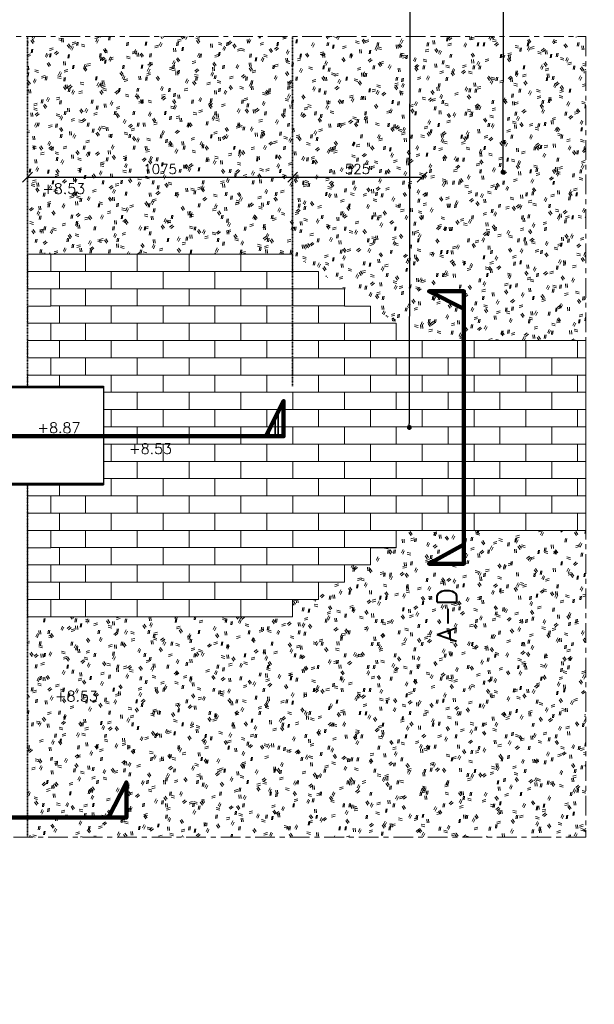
# Model space of a CAD drawing. Header units: metres. Extents: x 153805 to 212562, y 1698 to 57427.
# Tile 16 of 24: x 204652 to 206982, y 9717 to 13711. Entities that reach past the tile are written whole.
import ezdxf
from ezdxf import colors
from ezdxf.entities.mleader import LeaderData, LeaderLine
from ezdxf.enums import TextEntityAlignment as Align
from ezdxf.math import Vec2, Vec3

# ---------------------------------------------------------------- set-up
doc = ezdxf.new("R2010")
doc.units = ezdxf.units.M
for name, pattern in [('DASHED', [0.75, 0.5, -0.25]), ('HIDDENX2', [19.05, 12.7, -6.35]), ('XX-AFBREEK', [7, 4, -1, 1, -1])]:
    doc.linetypes.add(name, pattern=pattern)
for name, color, linetype, lineweight in [('N-WE-GR-GRAS-A', 252, 'Continuous', 18), ('N-WE-RI-HWA_GOOT_ROOSTERGOOT-G', 150, 'Continuous', 35), ('N-WE-SC-STAALVORM-G', 140, 'Continuous', 25), ('N-WE-VH-VERHARDING_BETONSTRAATSTEEN-A', 252, 'Continuous', 18), ('N-WE-VH-VERHARDING_METSELWERK-G', 252, 'Continuous', 35), ('X-XX-AL-AFBREEKLIJN-G', 7, 'XX-AFBREEK', 18)]:
    doc.layers.add(name, color=color, linetype=linetype, lineweight=lineweight)
doc.layers.add('N-WE-VH-VERHARDING_STRAATBAKSTEEN_DIKFORMAAT-A-200 Aurora', color=7, linetype='Continuous', lineweight=18, true_color=0xd6a15c, transparency=0.1)
for name, color, linetype in [('TL00_PROFIEL', 4, 'HIDDENX2'), ('TM00_MAATVOERING', 1, 'Continuous'), ('TT00_HOOGTE', 1, 'Continuous')]:
    doc.layers.add(name, color=color, linetype=linetype)
doc.styles.add('ROMANS', font='romans.shx')
doc.dimstyles.new('RODOR-DIM-020mm$0', dxfattribs={"dimscale": 20, "dimtxt": 2, "dimasz": 2, "dimexe": 1.25, "dimexo": 0.625, "dimtad": 1, "dimdec": 0, "dimzin": 1, "dimdsep": 46, "dimtxsty": 'ROMANS', "dimblk": 'OBLIQUE', "dimcen": 0, "dimse1": 1, "dimse2": 1, "dimclrd": 1, "dimclre": 1, "dimclrt": 2, "dimadec": 0, "dimazin": 0, "dimtfac": 1, "dimtdec": 0, "dimtmove": 0, "dimatfit": 0, "dimfxl": 1, "dimtolj": 1, "dimtzin": 0, "dimlwd": -1, "dimlwe": -1, "dimarcsym": 0})
pattern_1 = [(40, (0, 0), (-55.51827, 136.17166), [15, -160]), (40, (5, -5), (-55.51827, 136.17166), [15, -160]), (95, (30, -5), (-157.27322, 76.58416), [15, -80]), (95, (37, -5), (-157.27322, 76.58416), [15, -80]), (125, (40, 20), (-147.46437, 18.821796), [15, -100]), (125, (45, 25), (-147.46437, 18.821796), [15, -100]), (15, (0, 25), (32.073645, 112.121725), [15, -80]), (15, (0, 32), (32.073645, 112.121725), [15, -80]), (165, (0, 25), (-96.77841, -129.35973), [15, -80]), (165, (0, 32), (-96.77841, -129.35973), [15, -80]), (65, (0, 0), (-53.4868, 74.59331), [15, -100]), (65, (5, -5), (-53.4868, 74.59331), [15, -100]), (80, (30, -5), (-132.09283, 114.67992), [15, -80]), (80, (35, -5), (-132.09283, 114.67992), [15, -80]), (80, (10, 20), (-93.27133, 46.90905), [15, -80]), (80, (15, 20), (-93.27133, 46.90905), [15, -80])]

# ---------------------------------------------------------------- blocks, each defined once
blk = doc.blocks.new('_Oblique')
at = {"color": 0, "linetype": 'ByBlock', "lineweight": -2}
blk.add_line((-0.5, -0.5), (0.5, 0.5), dxfattribs=at)
blk = doc.blocks.new('*D104')
at = {"layer": 'Defpoints', "color": 0, "transparency": 16777216}
for p in [(206946.8, 12409.4), (206946.8, 11639.3), (207090, 11639.3)]:
    blk.add_point(p, dxfattribs=at)
at = {"layer": 'TM00_MAATVOERING', "color": 1, "transparency": 16777216}
blk.add_line((207090, 12409.4), (207090, 11639.3), dxfattribs=at)
at = {"layer": 'TM00_MAATVOERING', "color": 1, "transparency": 16777216, "xscale": 40, "yscale": 40, "zscale": 40}
for p, rotation in [((207090, 12409.4), 90), ((207090, 11639.3), 270)]:
    blk.add_blockref('_Oblique', p, dxfattribs=dict(at, rotation=rotation))
at = {"layer": 'TM00_MAATVOERING', "color": 2, "transparency": 16777216, "insert": (207057.5, 12024.4), "char_height": 40, "attachment_point": 5, "rotation": 90, "style": 'ROMANS'}
blk.add_mtext('\\A1;770', dxfattribs=at)
blk = doc.blocks.new('*D105')
at = {"layer": 'Defpoints', "color": 0, "transparency": 16777216}
for p in [(205758.4, 13072.7), (204683.4, 12759.7), (205758.4, 12759.7)]:
    blk.add_point(p, dxfattribs=at)
at = {"layer": 'TM00_MAATVOERING', "color": 1, "transparency": 16777216}
blk.add_line((204683.4, 13072.7), (205758.4, 13072.7), dxfattribs=at)
at = {"layer": 'TM00_MAATVOERING', "color": 1, "transparency": 16777216, "xscale": 40, "yscale": 40, "zscale": 40, "rotation": 180}
blk.add_blockref('_Oblique', (204683.4, 13072.7), dxfattribs=at)
at = {"layer": 'TM00_MAATVOERING', "color": 1, "transparency": 16777216, "xscale": 40, "yscale": 40, "zscale": 40}
blk.add_blockref('_Oblique', (205758.4, 13072.7), dxfattribs=at)
at = {"layer": 'TM00_MAATVOERING', "color": 2, "transparency": 16777216, "insert": (205220.9, 13105.2), "char_height": 40, "attachment_point": 5, "style": 'ROMANS'}
blk.add_mtext('\\A1;1075', dxfattribs=at)
blk = doc.blocks.new('*D106')
at = {"layer": 'Defpoints', "color": 0, "transparency": 16777216}
for p in [(206283.7, 13072.7), (205758.4, 12759.7), (206283.7, 12409.5)]:
    blk.add_point(p, dxfattribs=at)
at = {"layer": 'TM00_MAATVOERING', "color": 1, "transparency": 16777216}
blk.add_line((205758.4, 13072.7), (206283.7, 13072.7), dxfattribs=at)
at = {"layer": 'TM00_MAATVOERING', "color": 1, "transparency": 16777216, "xscale": 40, "yscale": 40, "zscale": 40, "rotation": 180}
blk.add_blockref('_Oblique', (205758.4, 13072.7), dxfattribs=at)
at = {"layer": 'TM00_MAATVOERING', "color": 1, "transparency": 16777216, "xscale": 40, "yscale": 40, "zscale": 40}
blk.add_blockref('_Oblique', (206283.7, 13072.7), dxfattribs=at)
at = {"layer": 'TM00_MAATVOERING', "color": 2, "transparency": 16777216, "insert": (206021.1, 13105.2), "char_height": 40, "attachment_point": 5, "style": 'ROMANS'}
blk.add_mtext('\\A1;525', dxfattribs=at)
blk = doc.blocks.new('*D112')
at = {"layer": 'Defpoints', "color": 0, "transparency": 16777216}
for p in [(204683.4, 12759.9), (204683.4, 11289), (207250.4, 11289)]:
    blk.add_point(p, dxfattribs=at)
at = {"layer": 'TM00_MAATVOERING', "color": 1, "transparency": 16777216}
blk.add_line((207250.4, 12759.9), (207250.4, 11289), dxfattribs=at)
at = {"layer": 'TM00_MAATVOERING', "color": 1, "transparency": 16777216, "xscale": 40, "yscale": 40, "zscale": 40}
for p, rotation in [((207250.4, 12759.9), 90), ((207250.4, 11289), 270)]:
    blk.add_blockref('_Oblique', p, dxfattribs=dict(at, rotation=rotation))
at = {"layer": 'TM00_MAATVOERING', "color": 2, "transparency": 16777216, "insert": (207217.9, 12024.5), "char_height": 40, "attachment_point": 5, "rotation": 90, "style": 'ROMANS'}
blk.add_mtext('\\A1;1471', dxfattribs=at)
blk = doc.blocks.new('_Dot')
at = {"color": 0, "linetype": 'ByBlock', "lineweight": -2}
blk.add_line((-0.5, 0), (-1, 0), dxfattribs=at)
at = {"color": 0, "linetype": 'ByBlock', "const_width": 0.5}
blk.add_lwpolyline([(-0.25, 0, 1), (0.25, 0, 1)], format="xyb", close=True, dxfattribs=at)
blk = doc.blocks.new('*U33')
at = {"layer": 'TL00_PROFIEL', "color": 3, "linetype": 'Continuous', "lineweight": 100, "ltscale": 2}
blk.add_lwpolyline([(13.169, 0), (14.089, 1.815), (14.089, 0), (0, 0), (0, 1.815), (0.99, 0), (0.99, 0)], dxfattribs=at)
at = {"layer": 'TL00_PROFIEL', "style": 'ROMANS'}
blk.add_attdef('NUMMER', (-2.236, 2.372), '', height=1, dxfattribs=at)
blk = doc.blocks.new('*U34')
at = {"layer": 'TL00_PROFIEL', "color": 3, "linetype": 'Continuous', "lineweight": 100, "ltscale": 2}
blk.add_lwpolyline([(47.708, 0), (48.628, 1.815), (48.628, 0), (0, 0), (0, 1.815), (0.99, 0), (0.99, 0)], dxfattribs=at)
at = {"layer": 'TL00_PROFIEL', "style": 'ROMANS'}
blk.add_attdef('NUMMER', (-2.236, 2.372), '', height=1, dxfattribs=at)
blk = doc.blocks.new('*U101')
at = {"layer": 'TL00_PROFIEL', "color": 3, "linetype": 'Continuous', "lineweight": 100, "ltscale": 2}
blk.add_lwpolyline([(18.652, 0), (19.572, 1.815), (19.572, 0), (0, 0), (0, 1.815), (0.99, 0), (0.99, 0)], dxfattribs=at)
at = {"layer": 'TL00_PROFIEL', "style": 'ROMANS'}
blk.add_attdef('NUMMER', (-2.236, 2.372), '', height=1, dxfattribs=at)

msp = doc.modelspace()

# ---------------------------------------------------------------- hatches: boundary and pattern name
at = {"layer": 'N-WE-GR-GRAS-A', "transparency": 33554661}
h = msp.add_hatch(dxfattribs=at)
h.set_pattern_fill('AGR-GRAS_RUIGGRAS', color=256, pattern_type=2)
h.set_pattern_definition(pattern_1)
h.paths.add_polyline_path([(205758.4, 13642.9), (204683.4, 13642.9), (204683.4, 12759.7), (204777.9, 12759.7), (205609, 12759.9), (205758.4, 12759.7)])
h.paths.add_polyline_path([(204729.7, 12993.9), (204929.9, 12993.5), (204930.1, 13056.9), (204729.9, 13057.3)], flags=24)
h = msp.add_hatch(dxfattribs=at)
h.set_pattern_fill('AGR-GRAS_RUIGGRAS', color=256, pattern_type=2)
h.set_pattern_definition(pattern_1)
h.paths.add_polyline_path([(206234.3, 13642.9), (205758.4, 13642.9), (205758.4, 12759.7), (206232.2, 12443.9)])
h = msp.add_hatch(dxfattribs=at)
h.set_pattern_fill('AGR-GRAS_RUIGGRAS', color=256, pattern_type=2)
h.set_pattern_definition(pattern_1)
h.paths.add_polyline_path([(206946.8, 13642.9), (206234.3, 13642.9), (206232.2, 12443.9), (206283.7, 12409.5), (206453.1, 12409.5), (206453.1, 12537.6), (206310.6, 12609.8), (206453.1, 12609.8), (206453.1, 12409.5), (206946.8, 12409.4)])
h.paths.add_polyline_path([(206611.3, 13087.7, -1), (206611.3, 13097.7, -1)], flags=16)
h = msp.add_hatch(dxfattribs=at)
h.set_pattern_fill('AGR-GRAS_RUIGGRAS', color=256, pattern_type=2)
h.set_pattern_definition(pattern_1)
h.paths.add_polyline_path([(206946.8, 11639.3), (206453.1, 11639.2), (206453.1, 11503.9), (206310.6, 11503.9), (206453.1, 11581.7), (206453.1, 11639.2), (206178.6, 11639.2), (206178.6, 11569.1), (206073.6, 11569.1), (206073.6, 11499.1), (205968.5, 11499.1), (205968.5, 11429.1), (205863.5, 11429.1), (205863.5, 11359), (205758.4, 11359), (205758.4, 11289), (205609, 11288.8), (204777.9, 11289), (204683.4, 11289), (204683.4, 10474), (205012.3, 10474), (205084.5, 10616.5), (205084.5, 10474), (204683.4, 10474), (204683.4, 10394.6), (206946.8, 10394.6)])
h.paths.add_polyline_path([(204781.4, 10935.1), (204981.6, 10934.6), (204981.7, 10998), (204781.5, 10998.4)], flags=24)
at = {"layer": 'N-WE-RI-HWA_GOOT_ROOSTERGOOT-G'}
h = msp.add_hatch(dxfattribs=at)
h.set_pattern_fill('ANSI32', color=256, scale=100, angle=45)
h.set_pattern_definition([(90, (0, 1126.534), (-37.5, 0), []), (90, (12.5, 1139.034), (-37.5, 0), [])])
h.paths.add_polyline_path([(201653.9, 12219.4), (201653.9, 11829.4), (202653.9, 11829.4), (202653.9, 12219.4)])
h.paths.add_polyline_path([(201457.4, 12219.4), (201457.4, 11829.4), (201653.9, 11829.4), (201653.9, 12219.4)])
edge = h.paths.add_edge_path()
edge.add_line((205649.5, 12021.4), (205721.7, 12163.9))
edge.add_line((205721.7, 12163.9), (205721.7, 12021.4))
edge.add_line((205721.7, 12021.4), (201904.8, 12021.4))
edge.add_line((201904.8, 12021.4), (201904.8, 12163.9))
edge.add_line((201904.8, 12163.9), (201982.5, 12021.4))
h.paths.add_polyline_path([(201572, 12031.6), (201835.5, 12031.6), (201835.5, 12149.3), (201572, 12149.3)], flags=9)
at = {"layer": 'N-WE-VH-VERHARDING_BETONSTRAATSTEEN-A'}
h = msp.add_hatch(dxfattribs=at)
h.set_pattern_fill('ANSI31', color=256, scale=400)
h.set_pattern_definition([(45, (0, 0), (-35.355339, 35.355339), [])])
h.paths.add_polyline_path([(182857, 13082.2), (183470.1, 13082.2), (185472.4, 13087.7), (185471.7, 12886.8), (183935.5, 12887.7), (182857, 12887.7)])
h.paths.add_polyline_path([(184639.1, 12227.7), (186039.5, 12223.2), (186039.5, 12023.2), (184638.4, 12023.2)])
h.paths.add_polyline_path([(190909.5, 12227.7), (192312.4, 12223.2), (192312.4, 12023.2), (190911.4, 12023.2)])
h.paths.add_polyline_path([(196264, 12222.2), (197264, 12222.2), (198364.8, 12222.2), (198364.8, 12027.2), (197464, 12027.7), (196264, 12027.7)])
h.paths.add_polyline_path([(207029.5, 3339.1), (186829.5, 3339.1), (186829.5, 3139.1), (207029.5, 3139.1)])
h.paths.add_polyline_path([(196389.6, 3205.1), (196433.6, 3205.1), (196433.6, 3139.1)], flags=24)
edge = h.paths.add_edge_path(flags=16)
edge.add_line((196389.6, 3205.1), (196565.6, 3205.1))
h.paths.add_polyline_path([(196401.2, 3204), (196543.8, 3204), (196543.8, 3263.4), (196401.2, 3263.4)], flags=24)
at = {"layer": 'N-WE-VH-VERHARDING_STRAATBAKSTEEN_DIKFORMAAT-A-200 Aurora', "transparency": 33554661}
h = msp.add_hatch(dxfattribs=at)
h.set_pattern_fill('DF-HALFSTEENS', color=1, scale=1015, angle=90)
h.set_pattern_definition([(90, (206178.63, 12409.56), (-105.0525, 210.105), [70.035, -70.035]), (180, (206178.63, 12409.56), (-9e-15, -70.035), [])])
h.paths.add_polyline_path([(206946.8, 11639.3), (206178.6, 11639.2), (206178.6, 11569.1), (206073.6, 11569.1), (206073.6, 11499.1), (205968.5, 11499.1), (205968.5, 11429.1), (205863.5, 11429.1), (205863.5, 11359), (205758.4, 11359), (205758.4, 11289), (205609, 11288.8), (204777.9, 11289), (204777.9, 11359), (204707.9, 11359), (204683.4, 11359), (204683.4, 11429.1), (204777.9, 11429.1), (204777.9, 11499.1), (204683.4, 11499.1), (204683.4, 11569.1), (204777.9, 11569.1), (204777.9, 11639.2), (204683.4, 11639.2), (204683.4, 11709.2), (204777.9, 11709.2), (204777.9, 11779.2), (204683.4, 11779.2), (204683.4, 11824.4), (204991.5, 11824.4), (204991.5, 12224.4), (204683.4, 12224.4), (204683.4, 12269.5), (204777.9, 12269.5), (204777.9, 12339.5), (204683.4, 12339.5), (204683.4, 12409.6), (204777.9, 12409.6), (204777.9, 12479.6), (204683.4, 12479.6), (204683.4, 12549.6), (204777.9, 12549.6), (204777.9, 12619.7), (204683.4, 12619.7), (204683.4, 12689.8), (204777.9, 12689.7), (204777.9, 12759.7), (205609, 12759.9), (205758.4, 12759.7), (205758.4, 12689.7), (205863.5, 12689.7), (205863.5, 12619.7), (205968.5, 12619.7), (205968.5, 12549.6), (206073.6, 12549.6), (206073.6, 12479.6), (206178.6, 12479.6), (206178.6, 12409.6), (206946.8, 12409.4)])

# ---------------------------------------------------------------- linework, layer by layer
at = {"layer": 'N-WE-SC-STAALVORM-G'}
msp.add_lwpolyline([(204991.5, 11824.4), (202653.9, 11824.4), (202653.9, 12224.4), (204991.5, 12224.4), (204991.5, 11824.4)], dxfattribs=at)
at = {"layer": 'N-WE-SC-STAALVORM-G', "flags": 128}
for points in [[(202659.9, 12224.4), (204991.5, 12224.4)], [(202659.9, 12218.4), (204991.5, 12218.4)], [(202659.9, 11830.4), (204991.5, 11830.4)], [(202659.9, 11824.4), (204991.5, 11824.4)]]:
    msp.add_lwpolyline(points, dxfattribs=at)
at = {"layer": 'N-WE-VH-VERHARDING_METSELWERK-G', "linetype": 'DASHED', "ltscale": 0.2}
for points in [[(204683.4, 13642.9), (204683.4, 12224.4)], [(205758.4, 13642.9), (205758.4, 12224.4)], [(204683.4, 11824.4), (204683.4, 10394.6)]]:
    msp.add_lwpolyline(points, dxfattribs=at)
at = {"layer": 'N-WE-VH-VERHARDING_STRAATBAKSTEEN_DIKFORMAAT-A-200 Aurora', "color": 1, "transparency": 33554661}
for points in [[(206946.8, 11639.3), (206178.6, 11639.2), (206178.6, 11569.1), (206073.6, 11569.1), (206073.6, 11499.1), (205968.5, 11499.1), (205968.5, 11429.1), (205863.5, 11429.1), (205863.5, 11359), (205758.4, 11359), (205758.4, 11289), (205609, 11288.8), (204777.9, 11289), (204777.9, 11359), (204707.9, 11359), (204683.4, 11359), (204683.4, 11429.1), (204777.9, 11429.1), (204777.9, 11499.1), (204683.4, 11499.1), (204683.4, 11569.1), (204777.9, 11569.1), (204777.9, 11639.2), (204683.4, 11639.2), (204683.4, 11709.2), (204777.9, 11709.2), (204777.9, 11779.2), (204683.4, 11779.2), (204683.4, 11824.4), (204991.5, 11824.4), (204991.5, 12224.4), (204683.4, 12224.4), (204683.4, 12269.5), (204777.9, 12269.5), (204777.9, 12339.5), (204683.4, 12339.5), (204683.4, 12409.6), (204777.9, 12409.6), (204777.9, 12479.6), (204683.4, 12479.6), (204683.4, 12549.6), (204777.9, 12549.6), (204777.9, 12619.7), (204683.4, 12619.7), (204683.4, 12689.8), (204777.9, 12689.7), (204777.9, 12759.7), (205609, 12759.9), (205758.4, 12759.7), (205758.4, 12689.7), (205863.5, 12689.7), (205863.5, 12619.7), (205968.5, 12619.7), (205968.5, 12549.6), (206073.6, 12549.6), (206073.6, 12479.6), (206178.6, 12479.6), (206178.6, 12409.6), (206946.8, 12409.4)], [(204683.4, 12759.7), (204777.9, 12759.7), (204777.9, 12689.7), (204683.4, 12689.7)], [(204683.4, 11779.2), (204777.9, 11779.2), (204777.9, 11709.2), (204683.4, 11709.2)], [(204683.4, 11639.2), (204777.9, 11639.2), (204777.9, 11569.1), (204683.4, 11569.1)], [(204683.4, 11499.1), (204777.9, 11499.1), (204777.9, 11429.1), (204683.4, 11429.1)], [(204683.4, 11359), (204777.9, 11359), (204777.9, 11289), (204683.4, 11289)]]:
    msp.add_lwpolyline(points, close=True, dxfattribs=at)
at = {"layer": 'X-XX-AL-AFBREEKLIJN-G', "ltscale": 20}
msp.add_lwpolyline([(206946.8, 10394.6), (201457.4, 10394.6), (201457.4, 13642.9), (206946.8, 13642.9)], close=True, dxfattribs=at)

# ---------------------------------------------------------------- block references
at = {"layer": 'TL00_PROFIEL', "color": 3, "lineweight": 60}
ref = msp.add_blockref('*U33', (206453.1, 11503.9), dxfattribs=dict(at, xscale=78.49162396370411, yscale=78.49162396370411, zscale=78.49162396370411, rotation=90))
ref.add_attrib('NUMMER', 'A-D', (206423.3, 11187), dxfattribs={"height": 78.49, "rotation": 90, "style": 'ROMANS'})
at = {"layer": 'TL00_PROFIEL'}
ref = msp.add_blockref('*U34', (201904.8, 12021.4), dxfattribs=dict(at, xscale=78.49162396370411, yscale=78.49162396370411, zscale=78.49162396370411))
ref.add_attrib('NUMMER', 'A-A', (201587.9, 12051.2), dxfattribs={"height": 78.49, "style": 'ROMANS'})
ref = msp.add_blockref('*U101', (203548.3, 10474), dxfattribs=dict(at, xscale=78.49162396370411, yscale=78.49162396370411, zscale=78.49162396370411))
ref.add_attrib('NUMMER', 'A-B', (203231.4, 10503.8), dxfattribs={"height": 78.49, "style": 'ROMANS'})

# ---------------------------------------------------------------- texts
at = {"layer": 'TT00_HOOGTE', "style": 'ROMANS'}
for s, p in [('+8.53', (204829.9, 13025.4)), ('+8.87', (204810.7, 12055.6)), ('+8.53', (205182.2, 11970.5)), ('+8.53', (204881.5, 10966.5))]:
    msp.add_text(s, height=42.26, rotation=359.8685, dxfattribs=at).set_placement(p, align=Align.MIDDLE_CENTER)

# ---------------------------------------------------------------- dimensions: what is measured, and where the dimension line sits
at = {"layer": 'TM00_MAATVOERING'}
for p1, p2, distance, picture, middle in [((204683.4, 12759.7), (205758.4, 12759.7), 312.9, '*D105', (205220.9, 13105.2)), ((206946.8, 12409.4), (206946.8, 11639.3), 143.3, '*D104', (207057.5, 12024.4))]:
    dim = msp.add_aligned_dim(p1=p1, p2=p2, distance=distance, dimstyle='RODOR-DIM-020mm$0', dxfattribs=at)
    dim.commit()
    dim.dimension.update_dxf_attribs({"geometry": picture, "text_midpoint": middle})
dim = msp.add_linear_dim(base=(206283.7, 13072.7), p1=(205758.4, 12759.7), p2=(206283.7, 12409.5), dimstyle='RODOR-DIM-020mm$0', dxfattribs=at)
dim.commit()
dim.dimension.update_dxf_attribs({"geometry": '*D106', "text_midpoint": (206021.1, 13105.2)})
dim = msp.add_linear_dim(base=(207250.4, 11289), p1=(204683.4, 12759.9), p2=(204683.4, 11289), angle=90, dimstyle='RODOR-DIM-020mm$0', dxfattribs=at)
dim.commit()
dim.dimension.update_dxf_attribs({"geometry": '*D112', "text_midpoint": (207217.9, 12024.5)})

# ---------------------------------------------------------------- leaders
at = {"layer": 'TT00_HOOGTE'}
ml = msp.add_multileader_mtext('Standard', dxfattribs=at)
ml.set_content('molgoot diep 50 mm, straatbaksteen, dikformaat, \\P70% Aurora en 30% Autunno, halfsteensverband,', color=2, style='ROMANS')
ml.set_leader_properties(color=1)
ml.set_arrow_properties(name='DOT')
ml.build(insert=Vec2(0, 0))
ml.multileader.update_dxf_attribs({"has_dogleg": 0, "text_left_attachment_type": 3, "text_right_attachment_type": 3, "dogleg_length": 0.36, "arrow_head_size": 20, "scale": 20})
ctx = ml.context
ctx.base_point, ctx.scale, ctx.char_height, ctx.arrow_head_size, ctx.landing_gap_size, ctx.plane_origin = Vec3(206236.2, 14693.4), 20, 40, 20, 20, Vec3(205949, 13955.5)
ctx.left_attachment, ctx.right_attachment = 3, 3
notes = []
notes.append((ctx, [(0, (1, 1, 0), (206229, 14693.4), (1, 0), 7.2, [(0, [(206231.5, 12056.9)], 0, [])])]))
ctx.mtext.insert, ctx.mtext.text_direction, ctx.mtext.rotation, ctx.mtext.width, ctx.mtext.flow_direction = Vec3(206145.7, 14713.5), Vec3(0.001757, 0.999998), 1.56904, 2135.673, 5
ml = msp.add_multileader_mtext('Standard', dxfattribs=at)
ml.set_content('gras', color=2, style='ROMANS')
ml.set_leader_properties(color=1)
ml.set_arrow_properties(name='DOT')
ml.build(insert=Vec2(0, 0))
ml.multileader.update_dxf_attribs({"has_dogleg": 0, "text_left_attachment_type": 3, "text_right_attachment_type": 3, "dogleg_length": 0.36, "arrow_head_size": 20, "scale": 20})
ctx = ml.context
ctx.base_point, ctx.scale, ctx.char_height, ctx.arrow_head_size, ctx.landing_gap_size, ctx.plane_origin = Vec3(206616, 14693.4), 20, 40, 20, 20, Vec3(206328.8, 13955.5)
ctx.left_attachment, ctx.right_attachment = 3, 3
notes.append((ctx, [(0, (1, 1, 0), (206608.8, 14693.4), (1, 0), 7.2, [(0, [(206611.3, 13092.7)], 0, [])])]))
ctx.mtext.insert, ctx.mtext.text_direction, ctx.mtext.rotation, ctx.mtext.width, ctx.mtext.flow_direction = Vec3(206589.4, 14713.4), Vec3(0.002893, 0.999996), 1.567903, 2135.673, 5
for ctx, leaders in notes:
    for number, flags, end, landing, length, lines in leaders:
        leader = LeaderData()
        leader.index, (leader.has_last_leader_line, leader.has_dogleg_vector, leader.attachment_direction) = number, flags
        leader.last_leader_point, leader.dogleg_vector, leader.dogleg_length = Vec3(end), Vec3(landing), length
        for number, points, colour, breaks in lines:
            line = LeaderLine()
            line.index, line.vertices, line.color, line.breaks = number, Vec3.list(points), colors.encode_raw_color(colour), breaks
            leader.lines.append(line)
        ctx.leaders.append(leader)

doc.saveas('drawing.dxf')
